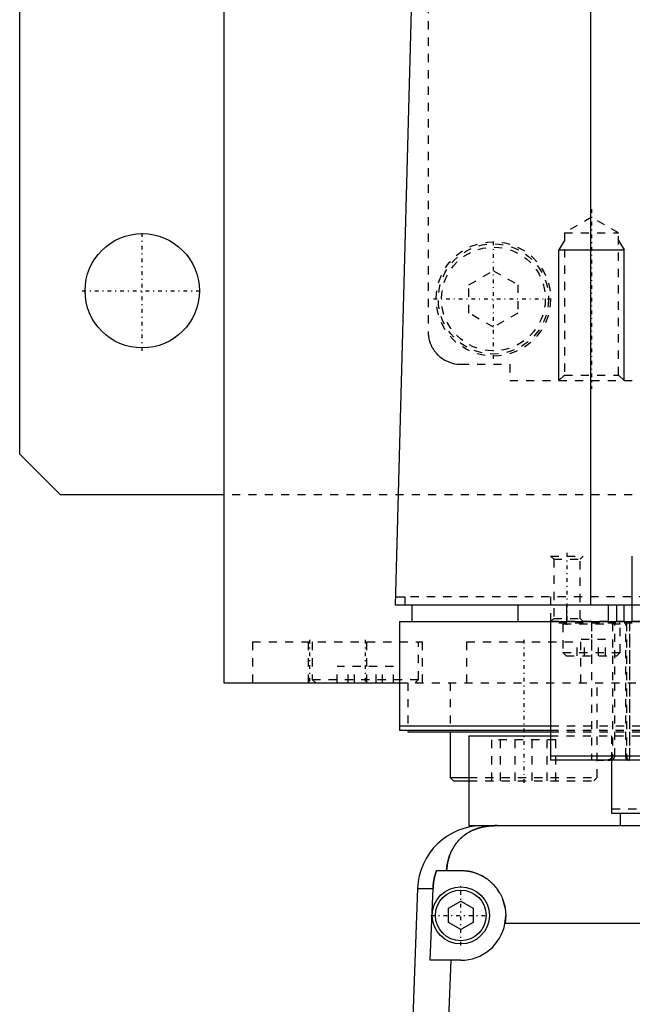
# Model space of a CAD drawing. Extents: x -125 to 125, y -82 to 428.
# Tile 2 of 11: x -125 to -50, y -14 to 106. Entities that reach past the tile are written whole.
import ezdxf

# ---------------------------------------------------------------- set-up
doc = ezdxf.new("R2010")
doc.units = 0
doc.linetypes.add('CENTER', pattern=[1.5, 0.45, -0.5, 0.05, -0.5])
doc.linetypes.add('DASHED', pattern=[2, 1, -1])
for name, color, linetype in [('AM_0', 7, 'CONTINUOUS'), ('AM_10', 7, 'CONTINUOUS'), ('AM_3', 7, 'DASHED'), ('AM_7', 7, 'CENTER')]:
    doc.layers.add(name, color=color, linetype=linetype)

msp = doc.modelspace()

# ---------------------------------------------------------------- linework, layer by layer
at = {"layer": 'AM_0', "color": 7, "linetype": 'CONTINUOUS'}
for p, q in [((-125, 53), (-125, 383)), ((-100, 363), (-100, 25)), ((-55.06, 34.5), (-55.06, 116.6)), ((-79, 34.5), (-76.83, 115.63)), ((-120, 48), (-125, 53)), ((-100, 48), (-120, 48)), ((-78.97, 35.5), (-77.86, 35.5)), ((-77.86, 35.5), (-77.86, 34.5)), ((79, 34.5), (-79, 34.5)), ((-77, 34.5), (-77, 32.5)), ((-64, 34.5), (-64, 32.5)), ((-58, 32.5), (-58, 34.5)), ((-52.9, 32.5), (-52.9, 34.5)), ((-51.9, 32.5), (-51.9, 34.5)), ((-51, 32.5), (-51, 34.5)), ((-78.5, 32.5), (78.5, 32.5)), ((-78.5, 32.5), (-78.5, 19.2)), ((-60, 32.5), (-60, 15.5)), ((-100, 25), (-78.56, 25)), ((-88.79, 25.01), (-88.79, 25)), ((-78.5, 19.7), (-60, 19.7)), ((-78.5, 19.2), (-60.04, 19.2)), ((-77.5, 19.2), (-77.5, 19)), ((-77.5, 19), (-60.01, 19)), ((-72.29, 19), (-72.29, 13.4)), ((-70, 18.5), (-70, 7.5)), ((-70, 18.5), (-60.07, 18.5)), ((-36, 16), (-60, 16)), ((-36, 15.5), (-60, 15.5)), ((-52.5, 9), (-52.5, 15.5)), ((-72.29, 13.4), (-71.89, 13)), ((-72.29, 13.4), (-70.01, 13.4)), ((-71.89, 13), (-70, 13)), ((-36, 9), (-52.5, 9)), ((-51.5, 9), (-51.5, 7.5)), ((-70, 7.5), (-66.56, 7.5)), ((-68.3, 7.5), (-36, 7.5)), ((-73.97, 2), (-71, 2)), ((-76.29, -0.2), (-77.28, -26.54)), ((-76.29, -0.2), (-74.4, -0.2)), ((-74.75, -9), (-74.4, -0.2)), ((-72.5, -2.63), (-71, -1.77)), ((-71, -1.77), (-69.5, -2.63)), ((-72.5, -4.37), (-72.5, -2.63)), ((-69.5, -2.63), (-69.5, -4.37)), ((-71, -5.23), (-72.5, -4.37)), ((-69.5, -4.37), (-71, -5.23)), ((-29.17, -4.5), (-65.59, -4.5)), ((-71, -9), (-74.75, -9)), ((-72.2, -9), (-72.97, -26.54))]:
    msp.add_line(p, q, dxfattribs=at)
for points in [[(-66.56, 7.5, 0), (-66.61, 7.5, 0), (-66.7, 7.5, 0), (-66.8, 7.5, 0), (-66.84, 7.5, 0), (-66.89, 7.49, 0), (-66.98, 7.49, 0), (-67.08, 7.49, 0), (-67.17, 7.48, 0), (-67.26, 7.47, 0), (-67.35, 7.47, 0), (-67.4, 7.46, 0), (-67.45, 7.46, 0), (-67.54, 7.45, 0), (-67.63, 7.44, 0), (-67.72, 7.42, 0), (-67.82, 7.41, 0), (-67.91, 7.4, 0), (-67.95, 7.39, 0), (-68, 7.38, 0), (-68.09, 7.37, 0), (-68.18, 7.35, 0), (-68.23, 7.34, 0), (-68.27, 7.33, 0), (-68.36, 7.31, 0), (-68.45, 7.29, 0), (-68.49, 7.28, 0), (-68.53, 7.27, 0), (-68.62, 7.24, 0), (-68.71, 7.22, 0), (-68.79, 7.2, 0), (-68.88, 7.17, 0), (-68.96, 7.14, 0), (-69, 7.13, 0), (-69.04, 7.11, 0), (-69.13, 7.08, 0), (-69.21, 7.05, 0), (-69.29, 7.02, 0), (-69.37, 6.99, 0), (-69.45, 6.96, 0), (-69.49, 6.94, 0), (-69.53, 6.92, 0), (-69.6, 6.89, 0), (-69.68, 6.85, 0), (-69.76, 6.81, 0), (-69.83, 6.77, 0), (-69.91, 6.74, 0), (-69.94, 6.72, 0), (-69.98, 6.69, 0), (-70.05, 6.65, 0), (-70.12, 6.61, 0), (-70.19, 6.57, 0), (-70.26, 6.52, 0), (-70.33, 6.48, 0), (-70.37, 6.46, 0), (-70.4, 6.43, 0), (-70.47, 6.39, 0), (-70.53, 6.34, 0), (-70.6, 6.29, 0), (-70.66, 6.24, 0), (-70.72, 6.19, 0), (-70.75, 6.17, 0), (-70.78, 6.14, 0), (-70.84, 6.09, 0), (-70.9, 6.04, 0), (-70.93, 6.01, 0), (-70.96, 5.98, 0), (-71.02, 5.93, 0), (-71.08, 5.87, 0), (-71.1, 5.85, 0), (-71.13, 5.82, 0), (-71.19, 5.76, 0), (-71.24, 5.71, 0), (-71.29, 5.65, 0), (-71.34, 5.59, 0), (-71.4, 5.53, 0), (-71.42, 5.5, 0), (-71.45, 5.47, 0), (-71.5, 5.41, 0), (-71.54, 5.35, 0), (-71.59, 5.28, 0), (-71.64, 5.22, 0), (-71.68, 5.16, 0), (-71.71, 5.12, 0), (-71.73, 5.09, 0), (-71.77, 5.02, 0), (-71.82, 4.96, 0), (-71.86, 4.89, 0), (-71.9, 4.82, 0), (-71.94, 4.75, 0), (-71.96, 4.72, 0), (-71.98, 4.68, 0), (-72.02, 4.61, 0), (-72.06, 4.54, 0), (-72.1, 4.46, 0), (-72.13, 4.39, 0), (-72.17, 4.32, 0), (-72.18, 4.28, 0), (-72.2, 4.24, 0), (-72.24, 4.16, 0), (-72.27, 4.09, 0), (-72.3, 4.01, 0), (-72.33, 3.93, 0), (-72.36, 3.85, 0), (-72.37, 3.81, 0), (-72.39, 3.77, 0), (-72.42, 3.69, 0), (-72.44, 3.61, 0), (-72.46, 3.57, 0), (-72.47, 3.52, 0), (-72.49, 3.44, 0), (-72.52, 3.36, 0), (-72.53, 3.32, 0), (-72.54, 3.27, 0), (-72.56, 3.19, 0), (-72.58, 3.1, 0), (-72.6, 3.02, 0), (-72.62, 2.93, 0), (-72.63, 2.84, 0), (-72.64, 2.8, 0), (-72.65, 2.76, 0), (-72.66, 2.67, 0), (-72.68, 2.58, 0), (-72.72, 2.27, 0), (-72.74, 2, 0)], [(-74.4, -0.2, 0), (-74.39, -0.14, 0), (-74.39, -0.02, 0), (-74.38, 0.1, 0), (-74.37, 0.16, 0), (-74.37, 0.23, 0), (-74.35, 0.35, 0), (-74.34, 0.47, 0), (-74.32, 0.6, 0), (-74.3, 0.72, 0), (-74.28, 0.85, 0), (-74.27, 0.91, 0), (-74.26, 0.97, 0), (-74.23, 1.1, 0), (-74.2, 1.22, 0), (-74.17, 1.34, 0), (-74.14, 1.47, 0), (-74.1, 1.59, 0), (-74.09, 1.65, 0), (-74.07, 1.71, 0), (-74.03, 1.83, 0), (-73.99, 1.94, 0), (-73.97, 2, 0)], [(-71, 2, 0), (-70.96, 2, 0), (-70.87, 2, 0), (-70.78, 2, 0), (-70.73, 1.99, 0), (-70.69, 1.99, 0), (-70.6, 1.99, 0), (-70.51, 1.98, 0), (-70.42, 1.97, 0), (-70.33, 1.96, 0), (-70.24, 1.95, 0), (-70.19, 1.94, 0), (-70.15, 1.93, 0), (-70.06, 1.92, 0), (-69.97, 1.9, 0), (-69.88, 1.88, 0), (-69.79, 1.86, 0), (-69.7, 1.84, 0), (-69.65, 1.83, 0), (-69.61, 1.82, 0), (-69.52, 1.8, 0), (-69.43, 1.77, 0), (-69.38, 1.76, 0), (-69.34, 1.74, 0), (-69.25, 1.72, 0), (-69.17, 1.69, 0), (-69.12, 1.67, 0), (-69.08, 1.65, 0), (-68.99, 1.62, 0), (-68.91, 1.59, 0), (-68.82, 1.55, 0), (-68.74, 1.51, 0), (-68.66, 1.48, 0), (-68.61, 1.46, 0), (-68.57, 1.44, 0), (-68.49, 1.39, 0), (-68.41, 1.35, 0), (-68.33, 1.31, 0), (-68.25, 1.26, 0), (-68.17, 1.22, 0), (-68.14, 1.2, 0), (-68.1, 1.17, 0), (-68.02, 1.12, 0), (-67.95, 1.07, 0), (-67.87, 1.02, 0), (-67.8, 0.97, 0), (-67.73, 0.92, 0), (-67.69, 0.89, 0), (-67.66, 0.87, 0), (-67.59, 0.81, 0), (-67.52, 0.76, 0), (-67.45, 0.7, 0), (-67.39, 0.65, 0), (-67.32, 0.59, 0), (-67.29, 0.56, 0), (-67.26, 0.53, 0), (-67.2, 0.47, 0), (-67.14, 0.41, 0), (-67.08, 0.35, 0), (-67.02, 0.29, 0), (-66.96, 0.23, 0), (-66.93, 0.2, 0), (-66.9, 0.17, 0), (-66.84, 0.1, 0), (-66.79, 0.04, 0), (-66.76, 0, 0), (-66.73, -0.03, 0), (-66.68, -0.1, 0), (-66.62, -0.17, 0), (-66.6, -0.2, 0), (-66.57, -0.24, 0), (-66.52, -0.31, 0), (-66.47, -0.38, 0), (-66.42, -0.45, 0), (-66.37, -0.53, 0), (-66.32, -0.6, 0), (-66.3, -0.64, 0), (-66.28, -0.68, 0), (-66.23, -0.76, 0), (-66.19, -0.83, 0), (-66.15, -0.91, 0), (-66.11, -0.99, 0), (-66.06, -1.07, 0), (-66.05, -1.11, 0), (-66.03, -1.15, 0), (-65.99, -1.23, 0), (-65.95, -1.32, 0), (-65.92, -1.4, 0), (-65.88, -1.48, 0), (-65.85, -1.57, 0), (-65.84, -1.61, 0), (-65.82, -1.65, 0), (-65.79, -1.74, 0), (-65.76, -1.82, 0), (-65.74, -1.91, 0), (-65.71, -1.99, 0), (-65.69, -2.08, 0), (-65.68, -2.12, 0), (-65.66, -2.17, 0), (-65.64, -2.25, 0), (-65.62, -2.34, 0), (-65.61, -2.43, 0), (-65.59, -2.52, 0), (-65.57, -2.6, 0), (-65.57, -2.65, 0), (-65.56, -2.69, 0), (-65.55, -2.78, 0), (-65.54, -2.87, 0), (-65.53, -2.91, 0), (-65.53, -2.96, 0), (-65.52, -3.04, 0), (-65.51, -3.13, 0), (-65.51, -3.18, 0), (-65.51, -3.22, 0), (-65.5, -3.31, 0), (-65.5, -3.39, 0), (-65.5, -3.48, 0), (-65.5, -3.57, 0), (-65.5, -3.65, 0), (-65.5, -3.7, 0), (-65.51, -3.74, 0), (-65.51, -3.83, 0), (-65.52, -3.92, 0), (-65.52, -4.01, 0), (-65.53, -4.1, 0), (-65.54, -4.19, 0), (-65.55, -4.23, 0), (-65.55, -4.28, 0), (-65.57, -4.37, 0), (-65.58, -4.46, 0), (-65.59, -4.5, 0)]]:
    msp.add_polyline3d(points, dxfattribs=at)
for centre, radius in [((-110, 73), 7), ((-71, -3.5), 3.5), ((-71, -3.5), 3.1)]:
    msp.add_circle(centre, radius, dxfattribs=at)
for centre, radius, start, end in [((-68.3, -0.5), 8, 90, 177.861), ((-71, -3.5), 5.5, 270, 349.5243)]:
    msp.add_arc(centre, radius, start, end, dxfattribs=at)
at = {"layer": 'AM_10', "color": 7, "linetype": 'CONTINUOUS'}
for p, q in [((-58.32, 79.17), (-59, 78)), ((-51.68, 79.17), (-51, 78)), ((-59, 62), (-59, 78)), ((-59, 78), (-51, 78)), ((-51, 62), (-51, 78)), ((-50, 32.5), (-50, 40.5))]:
    msp.add_line(p, q, dxfattribs=at)
at = {"layer": 'AM_3', "color": 6, "linetype": 'DASHED'}
for p, q in [((-75, 380), (-75, 68)), ((-55, 82), (-58.32, 80.08)), ((-51.68, 80.08), (-55, 82)), ((-58.32, 80.08), (-58.32, 62.68)), ((-58.32, 80.08), (-51.68, 80.08)), ((-51.68, 62.68), (-51.68, 80.08)), ((-70, 73.73), (-67, 75.46)), ((-67, 75.46), (-64, 73.73)), ((-70, 70.27), (-70, 73.73)), ((-64, 73.73), (-64, 70.27)), ((-67, 68.54), (-70, 70.27)), ((-64, 70.27), (-67, 68.54)), ((-71, 64), (-65, 64)), ((-65, 64), (-65, 62)), ((-65, 62), (-45, 62)), ((-58.32, 62.68), (-59, 62)), ((-58.32, 62.68), (-51.68, 62.68)), ((-51, 62), (-51.68, 62.68)), ((100, 48), (-100, 48)), ((-60, 40.5), (-59.62, 40.12)), ((-60, 40.5), (-56, 40.5)), ((-59.62, 40.12), (-59.62, 32.88)), ((-59.62, 40.12), (-56.38, 40.12)), ((-56.38, 40.12), (-56, 40.5)), ((-56.38, 32.88), (-56.38, 40.12)), ((77.86, 35.5), (-77.86, 35.5)), ((-60, 35.5), (-60, 32.5)), ((-59.62, 32.88), (-60, 32.5)), ((-59.62, 32.88), (-56.38, 32.88)), ((-56, 32.5), (-56.38, 32.88)), ((77, 32.5), (-60.01, 32.5)), ((60, 32.3), (-60, 32.3)), ((-58.5, 32.2), (-58.5, 28.7)), ((-58.5, 32.2), (-51.5, 32.2)), ((-55, 32.3), (-55, 15.5)), ((-52.44, 32.3), (-52.44, 16)), ((-52.15, 16), (-52.15, 32.3)), ((-51.5, 28.7), (-51.5, 32.2)), ((-50.79, 16), (-50.79, 32.3)), ((-50.69, 32.3), (-50.69, 16)), ((-50.36, 32.3), (-50.36, 16)), ((-50.32, 16), (-50.32, 32.3)), ((-56.73, 28.3), (-56.73, 30.3)), ((-53.27, 30.3), (-56.73, 30.3)), ((-55.87, 28.3), (-55.87, 30.3)), ((-54.13, 28.3), (-54.13, 30.3)), ((-53.27, 28.3), (-53.27, 30.3)), ((-96.5, 30), (-96.5, 25)), ((-96.5, 30), (-75.69, 30)), ((-89.69, 30), (-89.69, 25)), ((-89.19, 30), (-89.19, 25.4)), ((-82.5, 25), (-82.5, 30)), ((-76.19, 25.4), (-76.19, 30)), ((-75.69, 25), (-75.69, 30)), ((-70.29, 30), (-70.29, 25)), ((-70.29, 30), (-56.29, 30)), ((-56.29, 25), (-56.29, 30)), ((-58.5, 28.7), (-58.1, 28.3)), ((-58.5, 28.7), (-51.5, 28.7)), ((-58.1, 28.3), (-51.9, 28.3)), ((-51.9, 28.3), (-51.5, 28.7)), ((-86.12, 25), (-86.12, 27)), ((-79.25, 27), (-86.12, 27)), ((-84.8, 25), (-84.8, 27)), ((-84.01, 25), (-84.01, 27)), ((-81.36, 25), (-81.36, 27)), ((-80.58, 25), (-80.58, 27)), ((-79.25, 25), (-79.25, 27)), ((-89.19, 25.4), (-88.79, 25.01)), ((-89.19, 25.4), (-76.19, 25.4)), ((-76.59, 25), (-76.19, 25.4)), ((-78.56, 25), (78.56, 25)), ((-77.5, 25), (-77.5, 19.2)), ((-72.29, 25), (-72.29, 19)), ((-54.29, 13.4), (-54.29, 25)), ((-60, 19.7), (60, 19.7)), ((-60.07, 18.5), (-0.87, 18.5)), ((-60.04, 19.2), (60.04, 19.2)), ((-60.01, 19), (60.01, 19)), ((-52.5, 15.5), (-52.5, 19.2)), ((-67.19, 13), (-67.19, 18)), ((-59.38, 18), (-67.19, 18)), ((-66.14, 13), (-66.14, 18)), ((-64.33, 13), (-64.33, 18)), ((-62.24, 13), (-62.24, 18)), ((-60.43, 13), (-60.43, 18)), ((-59.38, 13), (-59.38, 18)), ((-60, 15.57), (-55, 15.57)), ((-54.31, 15.5), (-60, 15.5)), ((-70.01, 13.4), (-54.29, 13.4)), ((-54.69, 13), (-54.29, 13.4)), ((-70, 13), (-54.69, 13)), ((52.5, 9.5), (-52.5, 9.5))]:
    msp.add_line(p, q, dxfattribs=at)
for points in [[(-75, 68, 0), (-75, 67.97, 0), (-75, 67.9, 0), (-75, 67.83, 0), (-74.99, 67.79, 0), (-74.99, 67.76, 0), (-74.99, 67.69, 0), (-74.98, 67.62, 0), (-74.97, 67.55, 0), (-74.97, 67.48, 0), (-74.96, 67.41, 0), (-74.95, 67.38, 0), (-74.95, 67.34, 0), (-74.93, 67.27, 0), (-74.92, 67.21, 0), (-74.91, 67.14, 0), (-74.89, 67.07, 0), (-74.87, 67, 0), (-74.87, 66.97, 0), (-74.86, 66.94, 0), (-74.84, 66.87, 0), (-74.82, 66.81, 0), (-74.81, 66.77, 0), (-74.8, 66.74, 0), (-74.77, 66.68, 0), (-74.75, 66.61, 0), (-74.74, 66.58, 0), (-74.73, 66.55, 0), (-74.7, 66.49, 0), (-74.68, 66.43, 0), (-74.65, 66.37, 0), (-74.62, 66.31, 0), (-74.59, 66.25, 0), (-74.58, 66.22, 0), (-74.57, 66.19, 0), (-74.54, 66.13, 0), (-74.51, 66.07, 0), (-74.47, 66.02, 0), (-74.44, 65.96, 0), (-74.41, 65.91, 0), (-74.39, 65.88, 0), (-74.38, 65.86, 0), (-74.34, 65.8, 0), (-74.31, 65.75, 0), (-74.27, 65.7, 0), (-74.24, 65.65, 0), (-74.2, 65.6, 0), (-74.19, 65.58, 0), (-74.17, 65.56, 0), (-74.13, 65.51, 0), (-74.1, 65.47, 0), (-74.06, 65.42, 0), (-74.02, 65.38, 0), (-73.99, 65.34, 0), (-73.97, 65.32, 0), (-73.95, 65.3, 0), (-73.91, 65.25, 0), (-73.87, 65.21, 0), (-73.83, 65.17, 0), (-73.79, 65.14, 0), (-73.75, 65.1, 0), (-73.73, 65.08, 0), (-73.71, 65.06, 0), (-73.67, 65.02, 0), (-73.63, 64.99, 0), (-73.61, 64.97, 0), (-73.48, 64.86, 0), (-73.21, 64.67, 0), (-72.94, 64.5, 0), (-72.65, 64.36, 0), (-72.35, 64.24, 0), (-72.05, 64.14, 0), (-71.9, 64.1, 0), (-71.75, 64.07, 0), (-71.45, 64.02, 0), (-71.15, 64, 0), (-71, 64, 0)], [(-52.44, 16, 0), (-52.44, 15.99, 0), (-52.44, 15.98, 0), (-52.44, 15.97, 0), (-52.44, 15.96, 0), (-52.44, 15.96, 0), (-52.44, 15.95, 0), (-52.45, 15.93, 0), (-52.45, 15.92, 0), (-52.45, 15.91, 0), (-52.45, 15.9, 0), (-52.46, 15.89, 0), (-52.46, 15.89, 0), (-52.46, 15.88, 0), (-52.47, 15.86, 0), (-52.47, 15.85, 0), (-52.48, 15.84, 0), (-52.48, 15.83, 0), (-52.49, 15.83, 0), (-52.49, 15.82, 0), (-52.5, 15.81, 0), (-52.5, 15.8, 0), (-52.51, 15.8, 0), (-52.51, 15.79, 0), (-52.52, 15.78, 0), (-52.53, 15.77, 0), (-52.53, 15.77, 0), (-52.53, 15.76, 0), (-52.54, 15.76, 0), (-52.55, 15.75, 0), (-52.56, 15.74, 0), (-52.57, 15.73, 0), (-52.57, 15.72, 0), (-52.58, 15.72, 0), (-52.58, 15.72, 0), (-52.59, 15.71, 0), (-52.6, 15.7, 0), (-52.61, 15.69, 0), (-52.62, 15.69, 0), (-52.63, 15.68, 0), (-52.63, 15.68, 0), (-52.64, 15.67, 0), (-52.65, 15.67, 0), (-52.66, 15.66, 0), (-52.67, 15.66, 0), (-52.68, 15.65, 0), (-52.69, 15.64, 0), (-52.69, 15.64, 0), (-52.7, 15.64, 0), (-52.71, 15.63, 0), (-52.72, 15.63, 0), (-52.76, 15.61, 0), (-52.82, 15.59, 0), (-52.85, 15.58, 0), (-52.88, 15.57, 0), (-52.95, 15.55, 0), (-53.02, 15.53, 0), (-53.1, 15.52, 0), (-53.17, 15.51, 0), (-53.24, 15.51, 0), (-53.27, 15.51, 0), (-53.3, 15.5, 0), (-53.37, 15.5, 0), (-53.44, 15.5, 0), (-53.48, 15.5, 0)], [(-52.98, 15.5, 0), (-52.95, 15.5, 0), (-52.89, 15.5, 0), (-52.83, 15.51, 0), (-52.8, 15.51, 0), (-52.77, 15.51, 0), (-52.71, 15.52, 0), (-52.65, 15.53, 0), (-52.59, 15.54, 0), (-52.54, 15.56, 0), (-52.49, 15.58, 0), (-52.46, 15.59, 0), (-52.46, 15.59, 0), (-52.45, 15.6, 0), (-52.44, 15.6, 0), (-52.43, 15.6, 0), (-52.43, 15.6, 0), (-52.42, 15.61, 0), (-52.41, 15.61, 0), (-52.4, 15.62, 0), (-52.39, 15.62, 0), (-52.39, 15.63, 0), (-52.38, 15.63, 0), (-52.38, 15.63, 0), (-52.37, 15.64, 0), (-52.36, 15.64, 0), (-52.35, 15.65, 0), (-52.34, 15.65, 0), (-52.34, 15.66, 0), (-52.33, 15.66, 0), (-52.33, 15.67, 0), (-52.32, 15.67, 0), (-52.31, 15.68, 0), (-52.31, 15.68, 0), (-52.3, 15.69, 0), (-52.29, 15.7, 0), (-52.29, 15.7, 0), (-52.29, 15.7, 0), (-52.28, 15.71, 0), (-52.27, 15.72, 0), (-52.26, 15.72, 0), (-52.26, 15.73, 0), (-52.25, 15.74, 0), (-52.25, 15.74, 0), (-52.24, 15.75, 0), (-52.24, 15.75, 0), (-52.23, 15.76, 0), (-52.23, 15.77, 0), (-52.22, 15.78, 0), (-52.21, 15.79, 0), (-52.21, 15.79, 0), (-52.21, 15.8, 0), (-52.2, 15.8, 0), (-52.2, 15.81, 0), (-52.2, 15.82, 0), (-52.19, 15.82, 0), (-52.19, 15.83, 0), (-52.18, 15.84, 0), (-52.18, 15.85, 0), (-52.18, 15.85, 0), (-52.18, 15.86, 0), (-52.17, 15.87, 0), (-52.17, 15.88, 0), (-52.17, 15.89, 0), (-52.16, 15.9, 0), (-52.16, 15.91, 0), (-52.16, 15.91, 0), (-52.16, 15.92, 0), (-52.16, 15.93, 0), (-52.15, 15.94, 0), (-52.15, 15.95, 0), (-52.15, 15.96, 0), (-52.15, 15.97, 0), (-52.15, 15.97, 0), (-52.15, 15.98, 0), (-52.15, 15.99, 0), (-52.15, 16, 0)], [(-50.56, 15.5, 0), (-50.57, 15.5, 0), (-50.57, 15.5, 0), (-50.57, 15.5, 0), (-50.57, 15.5, 0), (-50.57, 15.5, 0), (-50.58, 15.5, 0), (-50.58, 15.5, 0), (-50.58, 15.5, 0), (-50.58, 15.5, 0), (-50.59, 15.5, 0), (-50.59, 15.5, 0), (-50.59, 15.5, 0), (-50.59, 15.51, 0), (-50.6, 15.51, 0), (-50.6, 15.51, 0), (-50.6, 15.51, 0), (-50.6, 15.51, 0), (-50.61, 15.51, 0), (-50.61, 15.51, 0), (-50.61, 15.51, 0), (-50.61, 15.51, 0), (-50.61, 15.52, 0), (-50.62, 15.52, 0), (-50.62, 15.52, 0), (-50.62, 15.52, 0), (-50.62, 15.52, 0), (-50.62, 15.52, 0), (-50.63, 15.53, 0), (-50.63, 15.53, 0), (-50.63, 15.53, 0), (-50.64, 15.53, 0), (-50.64, 15.53, 0), (-50.64, 15.54, 0), (-50.64, 15.54, 0), (-50.65, 15.54, 0), (-50.65, 15.54, 0), (-50.65, 15.55, 0), (-50.65, 15.55, 0), (-50.66, 15.55, 0), (-50.66, 15.55, 0), (-50.66, 15.56, 0), (-50.66, 15.56, 0), (-50.67, 15.56, 0), (-50.67, 15.57, 0), (-50.67, 15.57, 0), (-50.67, 15.57, 0), (-50.67, 15.58, 0), (-50.68, 15.58, 0), (-50.68, 15.58, 0), (-50.68, 15.59, 0), (-50.68, 15.59, 0), (-50.69, 15.59, 0), (-50.69, 15.6, 0), (-50.69, 15.6, 0), (-50.69, 15.6, 0), (-50.7, 15.61, 0), (-50.7, 15.61, 0), (-50.7, 15.61, 0), (-50.7, 15.62, 0), (-50.71, 15.62, 0), (-50.71, 15.63, 0), (-50.71, 15.63, 0), (-50.71, 15.63, 0), (-50.71, 15.64, 0), (-50.71, 15.64, 0), (-50.72, 15.64, 0), (-50.72, 15.65, 0), (-50.72, 15.65, 0), (-50.72, 15.66, 0), (-50.72, 15.66, 0), (-50.72, 15.66, 0), (-50.73, 15.67, 0), (-50.73, 15.67, 0), (-50.73, 15.68, 0), (-50.73, 15.68, 0), (-50.73, 15.69, 0), (-50.74, 15.69, 0), (-50.74, 15.7, 0), (-50.74, 15.7, 0), (-50.74, 15.71, 0), (-50.74, 15.71, 0), (-50.75, 15.72, 0), (-50.75, 15.72, 0), (-50.75, 15.73, 0), (-50.75, 15.73, 0), (-50.75, 15.74, 0), (-50.75, 15.74, 0), (-50.76, 15.75, 0), (-50.76, 15.76, 0), (-50.76, 15.76, 0), (-50.76, 15.76, 0), (-50.76, 15.77, 0), (-50.76, 15.78, 0), (-50.77, 15.78, 0), (-50.77, 15.79, 0), (-50.77, 15.8, 0), (-50.77, 15.8, 0), (-50.77, 15.81, 0), (-50.77, 15.81, 0), (-50.77, 15.82, 0), (-50.77, 15.83, 0), (-50.78, 15.83, 0), (-50.78, 15.84, 0), (-50.78, 15.84, 0), (-50.78, 15.85, 0), (-50.78, 15.86, 0), (-50.78, 15.86, 0), (-50.78, 15.87, 0), (-50.78, 15.87, 0), (-50.78, 15.88, 0), (-50.78, 15.88, 0), (-50.78, 15.89, 0), (-50.78, 15.89, 0), (-50.78, 15.9, 0), (-50.79, 15.91, 0), (-50.79, 15.91, 0), (-50.79, 15.92, 0), (-50.79, 15.93, 0), (-50.79, 15.93, 0), (-50.79, 15.94, 0), (-50.79, 15.94, 0), (-50.79, 15.95, 0), (-50.79, 15.96, 0), (-50.79, 15.97, 0), (-50.79, 15.97, 0), (-50.79, 15.98, 0), (-50.79, 15.98, 0), (-50.79, 15.99, 0), (-50.79, 16, 0), (-50.79, 16, 0)], [(-50.69, 16, 0), (-50.69, 16, 0), (-50.69, 15.99, 0), (-50.69, 15.98, 0), (-50.69, 15.98, 0), (-50.69, 15.97, 0), (-50.69, 15.97, 0), (-50.69, 15.96, 0), (-50.69, 15.95, 0), (-50.69, 15.95, 0), (-50.69, 15.94, 0), (-50.69, 15.93, 0), (-50.69, 15.93, 0), (-50.69, 15.92, 0), (-50.69, 15.92, 0), (-50.69, 15.91, 0), (-50.69, 15.9, 0), (-50.69, 15.89, 0), (-50.69, 15.89, 0), (-50.69, 15.89, 0), (-50.68, 15.88, 0), (-50.68, 15.87, 0), (-50.68, 15.87, 0), (-50.68, 15.86, 0), (-50.68, 15.86, 0), (-50.68, 15.85, 0), (-50.68, 15.85, 0), (-50.68, 15.84, 0), (-50.68, 15.84, 0), (-50.68, 15.83, 0), (-50.68, 15.82, 0), (-50.68, 15.81, 0), (-50.67, 15.81, 0), (-50.67, 15.8, 0), (-50.67, 15.8, 0), (-50.67, 15.79, 0), (-50.67, 15.79, 0), (-50.67, 15.78, 0), (-50.67, 15.77, 0), (-50.67, 15.77, 0), (-50.66, 15.76, 0), (-50.66, 15.76, 0), (-50.66, 15.75, 0), (-50.66, 15.75, 0), (-50.66, 15.74, 0), (-50.66, 15.73, 0), (-50.66, 15.73, 0), (-50.65, 15.72, 0), (-50.65, 15.72, 0), (-50.65, 15.72, 0), (-50.65, 15.71, 0), (-50.65, 15.7, 0), (-50.65, 15.7, 0), (-50.64, 15.69, 0), (-50.64, 15.69, 0), (-50.64, 15.69, 0), (-50.64, 15.68, 0), (-50.64, 15.68, 0), (-50.64, 15.67, 0), (-50.63, 15.66, 0), (-50.63, 15.66, 0), (-50.63, 15.66, 0), (-50.63, 15.65, 0), (-50.63, 15.65, 0), (-50.63, 15.64, 0), (-50.62, 15.64, 0), (-50.62, 15.64, 0), (-50.62, 15.63, 0), (-50.62, 15.63, 0), (-50.62, 15.63, 0), (-50.62, 15.63, 0), (-50.61, 15.62, 0), (-50.61, 15.62, 0), (-50.61, 15.61, 0), (-50.61, 15.61, 0), (-50.61, 15.6, 0), (-50.6, 15.6, 0), (-50.6, 15.6, 0), (-50.6, 15.59, 0), (-50.6, 15.59, 0), (-50.6, 15.59, 0), (-50.59, 15.58, 0), (-50.59, 15.58, 0), (-50.59, 15.58, 0), (-50.59, 15.57, 0), (-50.59, 15.57, 0), (-50.58, 15.57, 0), (-50.58, 15.56, 0), (-50.58, 15.56, 0), (-50.58, 15.56, 0), (-50.58, 15.55, 0), (-50.57, 15.55, 0), (-50.57, 15.55, 0), (-50.57, 15.55, 0), (-50.57, 15.54, 0), (-50.56, 15.54, 0), (-50.56, 15.54, 0), (-50.56, 15.54, 0), (-50.56, 15.54, 0), (-50.56, 15.53, 0), (-50.55, 15.53, 0), (-50.55, 15.53, 0), (-50.55, 15.53, 0), (-50.55, 15.52, 0), (-50.54, 15.52, 0), (-50.54, 15.52, 0), (-50.54, 15.52, 0), (-50.54, 15.52, 0), (-50.54, 15.52, 0), (-50.54, 15.52, 0), (-50.53, 15.51, 0), (-50.53, 15.51, 0), (-50.53, 15.51, 0), (-50.53, 15.51, 0), (-50.53, 15.51, 0), (-50.52, 15.51, 0), (-50.52, 15.51, 0), (-50.52, 15.51, 0), (-50.52, 15.5, 0), (-50.51, 15.5, 0), (-50.51, 15.5, 0), (-50.51, 15.5, 0), (-50.51, 15.5, 0), (-50.51, 15.5, 0), (-50.5, 15.5, 0), (-50.5, 15.5, 0), (-50.5, 15.5, 0), (-50.5, 15.5, 0), (-50.5, 15.5, 0), (-50.49, 15.5, 0), (-50.49, 15.5, 0)], [(-50.36, 16, 0), (-50.36, 16, 0), (-50.36, 15.99, 0), (-50.36, 15.98, 0), (-50.36, 15.98, 0), (-50.36, 15.97, 0), (-50.36, 15.97, 0), (-50.36, 15.96, 0), (-50.36, 15.95, 0), (-50.36, 15.95, 0), (-50.36, 15.94, 0), (-50.36, 15.93, 0), (-50.36, 15.93, 0), (-50.36, 15.92, 0), (-50.36, 15.92, 0), (-50.36, 15.91, 0), (-50.36, 15.9, 0), (-50.36, 15.89, 0), (-50.36, 15.89, 0), (-50.36, 15.89, 0), (-50.36, 15.88, 0), (-50.36, 15.87, 0), (-50.36, 15.87, 0), (-50.36, 15.87, 0), (-50.36, 15.86, 0), (-50.36, 15.85, 0), (-50.36, 15.85, 0), (-50.36, 15.84, 0), (-50.36, 15.84, 0), (-50.36, 15.83, 0), (-50.36, 15.82, 0), (-50.36, 15.82, 0), (-50.36, 15.81, 0), (-50.37, 15.81, 0), (-50.37, 15.8, 0), (-50.37, 15.8, 0), (-50.37, 15.79, 0), (-50.37, 15.78, 0), (-50.37, 15.77, 0), (-50.37, 15.77, 0), (-50.37, 15.76, 0), (-50.37, 15.76, 0), (-50.37, 15.75, 0), (-50.37, 15.75, 0), (-50.37, 15.74, 0), (-50.37, 15.74, 0), (-50.37, 15.73, 0), (-50.37, 15.73, 0), (-50.38, 15.72, 0), (-50.38, 15.72, 0), (-50.38, 15.71, 0), (-50.38, 15.71, 0), (-50.38, 15.7, 0), (-50.38, 15.69, 0), (-50.38, 15.69, 0), (-50.38, 15.69, 0), (-50.38, 15.68, 0), (-50.38, 15.68, 0), (-50.38, 15.67, 0), (-50.39, 15.67, 0), (-50.39, 15.66, 0), (-50.39, 15.66, 0), (-50.39, 15.66, 0), (-50.39, 15.65, 0), (-50.39, 15.65, 0), (-50.39, 15.64, 0), (-50.39, 15.64, 0), (-50.39, 15.64, 0), (-50.39, 15.63, 0), (-50.4, 15.63, 0), (-50.4, 15.63, 0), (-50.4, 15.62, 0), (-50.4, 15.62, 0), (-50.4, 15.61, 0), (-50.4, 15.61, 0), (-50.4, 15.6, 0), (-50.4, 15.6, 0), (-50.4, 15.6, 0), (-50.41, 15.59, 0), (-50.41, 15.59, 0), (-50.41, 15.59, 0), (-50.41, 15.58, 0), (-50.41, 15.58, 0), (-50.41, 15.58, 0), (-50.41, 15.57, 0), (-50.42, 15.57, 0), (-50.42, 15.57, 0), (-50.42, 15.56, 0), (-50.42, 15.56, 0), (-50.42, 15.56, 0), (-50.42, 15.55, 0), (-50.42, 15.55, 0), (-50.43, 15.55, 0), (-50.43, 15.55, 0), (-50.43, 15.54, 0), (-50.43, 15.54, 0), (-50.43, 15.54, 0), (-50.44, 15.54, 0), (-50.44, 15.53, 0), (-50.44, 15.53, 0), (-50.44, 15.53, 0), (-50.44, 15.53, 0), (-50.44, 15.53, 0), (-50.45, 15.52, 0), (-50.45, 15.52, 0), (-50.45, 15.52, 0), (-50.45, 15.52, 0), (-50.45, 15.52, 0), (-50.45, 15.52, 0), (-50.45, 15.51, 0), (-50.46, 15.51, 0), (-50.46, 15.51, 0), (-50.46, 15.51, 0), (-50.46, 15.51, 0), (-50.46, 15.51, 0), (-50.47, 15.51, 0), (-50.47, 15.51, 0), (-50.47, 15.51, 0), (-50.47, 15.5, 0), (-50.47, 15.5, 0), (-50.47, 15.5, 0), (-50.48, 15.5, 0), (-50.48, 15.5, 0), (-50.48, 15.5, 0), (-50.48, 15.5, 0), (-50.49, 15.5, 0), (-50.49, 15.5, 0), (-50.49, 15.5, 0), (-50.49, 15.5, 0), (-50.49, 15.5, 0), (-50.49, 15.5, 0)], [(-50.43, 15.5, 0), (-50.43, 15.5, 0), (-50.43, 15.5, 0), (-50.43, 15.5, 0), (-50.43, 15.5, 0), (-50.42, 15.5, 0), (-50.42, 15.5, 0), (-50.42, 15.5, 0), (-50.42, 15.5, 0), (-50.42, 15.5, 0), (-50.42, 15.5, 0), (-50.41, 15.5, 0), (-50.41, 15.5, 0), (-50.41, 15.51, 0), (-50.41, 15.51, 0), (-50.41, 15.51, 0), (-50.41, 15.51, 0), (-50.4, 15.51, 0), (-50.4, 15.51, 0), (-50.4, 15.51, 0), (-50.4, 15.51, 0), (-50.4, 15.52, 0), (-50.4, 15.52, 0), (-50.4, 15.52, 0), (-50.39, 15.52, 0), (-50.39, 15.52, 0), (-50.39, 15.52, 0), (-50.39, 15.52, 0), (-50.39, 15.53, 0), (-50.39, 15.53, 0), (-50.39, 15.53, 0), (-50.38, 15.53, 0), (-50.38, 15.54, 0), (-50.38, 15.54, 0), (-50.38, 15.54, 0), (-50.38, 15.54, 0), (-50.38, 15.54, 0), (-50.38, 15.55, 0), (-50.37, 15.55, 0), (-50.37, 15.55, 0), (-50.37, 15.56, 0), (-50.37, 15.56, 0), (-50.37, 15.56, 0), (-50.37, 15.56, 0), (-50.37, 15.57, 0), (-50.37, 15.57, 0), (-50.36, 15.57, 0), (-50.36, 15.58, 0), (-50.36, 15.58, 0), (-50.36, 15.58, 0), (-50.36, 15.59, 0), (-50.36, 15.59, 0), (-50.36, 15.6, 0), (-50.36, 15.6, 0), (-50.36, 15.6, 0), (-50.36, 15.6, 0), (-50.35, 15.61, 0), (-50.35, 15.61, 0), (-50.35, 15.62, 0), (-50.35, 15.62, 0), (-50.35, 15.63, 0), (-50.35, 15.63, 0), (-50.35, 15.63, 0), (-50.35, 15.64, 0), (-50.35, 15.64, 0), (-50.35, 15.64, 0), (-50.35, 15.65, 0), (-50.34, 15.65, 0), (-50.34, 15.66, 0), (-50.34, 15.66, 0), (-50.34, 15.66, 0), (-50.34, 15.67, 0), (-50.34, 15.67, 0), (-50.34, 15.68, 0), (-50.34, 15.68, 0), (-50.34, 15.69, 0), (-50.34, 15.69, 0), (-50.34, 15.69, 0), (-50.34, 15.7, 0), (-50.34, 15.71, 0), (-50.33, 15.71, 0), (-50.33, 15.72, 0), (-50.33, 15.72, 0), (-50.33, 15.73, 0), (-50.33, 15.73, 0), (-50.33, 15.74, 0), (-50.33, 15.74, 0), (-50.33, 15.75, 0), (-50.33, 15.76, 0), (-50.33, 15.76, 0), (-50.33, 15.77, 0), (-50.33, 15.77, 0), (-50.33, 15.78, 0), (-50.33, 15.78, 0), (-50.33, 15.79, 0), (-50.33, 15.8, 0), (-50.32, 15.8, 0), (-50.32, 15.81, 0), (-50.32, 15.81, 0), (-50.32, 15.82, 0), (-50.32, 15.82, 0), (-50.32, 15.83, 0), (-50.32, 15.84, 0), (-50.32, 15.84, 0), (-50.32, 15.85, 0), (-50.32, 15.85, 0), (-50.32, 15.86, 0), (-50.32, 15.87, 0), (-50.32, 15.87, 0), (-50.32, 15.87, 0), (-50.32, 15.88, 0), (-50.32, 15.89, 0), (-50.32, 15.89, 0), (-50.32, 15.9, 0), (-50.32, 15.9, 0), (-50.32, 15.91, 0), (-50.32, 15.92, 0), (-50.32, 15.92, 0), (-50.32, 15.93, 0), (-50.32, 15.94, 0), (-50.32, 15.94, 0), (-50.32, 15.95, 0), (-50.32, 15.95, 0), (-50.32, 15.96, 0), (-50.32, 15.97, 0), (-50.32, 15.98, 0), (-50.32, 15.98, 0), (-50.32, 15.98, 0), (-50.32, 15.99, 0), (-50.32, 16, 0), (-50.32, 16, 0)], [(-55, 15.57, 0), (-54.96, 15.57, 0), (-54.88, 15.57, 0), (-54.79, 15.56, 0), (-54.75, 15.56, 0), (-54.71, 15.56, 0), (-54.62, 15.56, 0), (-54.54, 15.55, 0), (-54.45, 15.55, 0), (-54.37, 15.55, 0), (-54.28, 15.54, 0), (-54.24, 15.54, 0), (-54.19, 15.53, 0), (-54.11, 15.53, 0), (-54.02, 15.52, 0), (-53.93, 15.52, 0), (-53.85, 15.51, 0), (-53.77, 15.51, 0), (-53.72, 15.51, 0), (-53.68, 15.5, 0), (-53.6, 15.5, 0), (-53.52, 15.5, 0), (-53.48, 15.5, 0)], [(-72.74, 2, 0), (-72.74, 2.05, 0), (-72.73, 2.14, 0), (-72.72, 2.23, 0), (-72.72, 2.27, 0), (-72.71, 2.32, 0), (-72.7, 2.41, 0), (-72.69, 2.5, 0), (-72.68, 2.59, 0), (-72.66, 2.68, 0), (-72.65, 2.76, 0), (-72.64, 2.81, 0), (-72.63, 2.85, 0), (-72.61, 2.94, 0), (-72.6, 3.03, 0), (-72.58, 3.11, 0), (-72.56, 3.2, 0), (-72.54, 3.28, 0), (-72.52, 3.33, 0), (-72.51, 3.37, 0), (-72.49, 3.45, 0), (-72.46, 3.53, 0), (-72.45, 3.58, 0), (-72.44, 3.62, 0), (-72.41, 3.7, 0), (-72.39, 3.78, 0), (-72.37, 3.82, 0), (-72.36, 3.86, 0), (-72.33, 3.94, 0), (-72.3, 4.01, 0), (-72.27, 4.09, 0), (-72.23, 4.17, 0), (-72.2, 4.24, 0), (-72.18, 4.28, 0), (-72.17, 4.32, 0), (-72.13, 4.39, 0), (-72.1, 4.46, 0), (-72.06, 4.54, 0), (-72.02, 4.61, 0), (-71.98, 4.68, 0), (-71.96, 4.71, 0), (-71.94, 4.75, 0), (-71.9, 4.82, 0), (-71.86, 4.89, 0), (-71.82, 4.95, 0), (-71.78, 5.02, 0), (-71.73, 5.08, 0), (-71.71, 5.12, 0), (-71.69, 5.15, 0), (-71.64, 5.21, 0), (-71.6, 5.28, 0), (-71.55, 5.34, 0), (-71.5, 5.4, 0), (-71.45, 5.46, 0), (-71.43, 5.49, 0), (-71.4, 5.52, 0), (-71.35, 5.58, 0), (-71.3, 5.64, 0), (-71.25, 5.7, 0), (-71.19, 5.75, 0), (-71.14, 5.81, 0), (-71.11, 5.84, 0), (-71.08, 5.87, 0), (-71.03, 5.92, 0), (-70.97, 5.98, 0), (-70.94, 6, 0), (-70.91, 6.03, 0), (-70.85, 6.08, 0), (-70.79, 6.13, 0), (-70.76, 6.16, 0), (-70.73, 6.18, 0), (-70.67, 6.23, 0), (-70.6, 6.28, 0), (-70.54, 6.33, 0), (-70.47, 6.38, 0), (-70.41, 6.43, 0), (-70.37, 6.45, 0), (-70.34, 6.47, 0), (-70.27, 6.52, 0), (-70.2, 6.56, 0), (-70.13, 6.61, 0), (-70.06, 6.65, 0), (-69.99, 6.69, 0), (-69.95, 6.71, 0), (-69.91, 6.73, 0), (-69.84, 6.77, 0), (-69.76, 6.81, 0), (-69.69, 6.85, 0), (-69.61, 6.88, 0), (-69.53, 6.92, 0), (-69.5, 6.94, 0), (-69.46, 6.95, 0), (-69.38, 6.99, 0), (-69.3, 7.02, 0), (-69.22, 7.05, 0), (-69.13, 7.08, 0), (-69.05, 7.11, 0), (-69.01, 7.13, 0), (-68.97, 7.14, 0), (-68.89, 7.17, 0), (-68.8, 7.19, 0), (-68.72, 7.22, 0), (-68.63, 7.24, 0), (-68.54, 7.27, 0), (-68.5, 7.28, 0), (-68.46, 7.29, 0), (-68.37, 7.31, 0), (-68.28, 7.33, 0), (-68.23, 7.34, 0), (-68.19, 7.35, 0), (-68.1, 7.36, 0), (-68.01, 7.38, 0), (-67.96, 7.39, 0), (-67.91, 7.4, 0), (-67.82, 7.41, 0), (-67.73, 7.42, 0), (-67.64, 7.44, 0), (-67.55, 7.45, 0), (-67.45, 7.46, 0), (-67.41, 7.46, 0), (-67.36, 7.47, 0), (-67.27, 7.47, 0), (-67.17, 7.48, 0), (-67.08, 7.49, 0), (-66.99, 7.49, 0), (-66.89, 7.49, 0), (-66.85, 7.5, 0), (-66.8, 7.5, 0), (-66.7, 7.5, 0), (-66.61, 7.5, 0), (-66.56, 7.5, 0)], [(-73.97, 2, 0), (-73.99, 1.94, 0), (-74.03, 1.83, 0), (-74.07, 1.71, 0), (-74.09, 1.65, 0), (-74.1, 1.59, 0), (-74.14, 1.47, 0), (-74.17, 1.34, 0), (-74.2, 1.22, 0), (-74.23, 1.1, 0), (-74.26, 0.97, 0), (-74.27, 0.91, 0), (-74.28, 0.85, 0), (-74.3, 0.72, 0), (-74.32, 0.6, 0), (-74.34, 0.47, 0), (-74.35, 0.35, 0), (-74.37, 0.23, 0), (-74.37, 0.16, 0), (-74.38, 0.1, 0), (-74.39, -0.02, 0), (-74.39, -0.14, 0), (-74.4, -0.2, 0)]]:
    msp.add_polyline3d(points, dxfattribs=at)
for radius in [7, 6.75, 6.35]:
    msp.add_circle((-67, 72), radius, dxfattribs=at)
for centre, radius, start, end in [((-58.4, 32.2), 0.1, 90, 180), ((-51.6, 32.2), 0.1, 0, 90), ((-71, -3.5), 5.5, 349.5243, 90)]:
    msp.add_arc(centre, radius, start, end, dxfattribs=at)
at = {"layer": 'AM_7', "color": 4, "linetype": 'CENTER'}
for p, q in [((-55, 83), (-55, 61)), ((-110, 65.65), (-110, 80.35)), ((-67, 64.65), (-67, 79.35)), ((-117.35, 73), (-102.65, 73)), ((-74.35, 72), (-59.65, 72)), ((-58, 40.9), (-58, 32.1)), ((-55, 32.5), (-55, 28.1)), ((-89.5, 30.25), (-89.5, 24.75)), ((-82.69, 30.25), (-82.69, 24.75)), ((-63.29, 30.25), (-63.29, 12.4)), ((-71, -7.18), (-71, 0.18)), ((-74.67, -3.5), (-67.32, -3.5))]:
    msp.add_line(p, q, dxfattribs=at)

doc.saveas('drawing.dxf')
